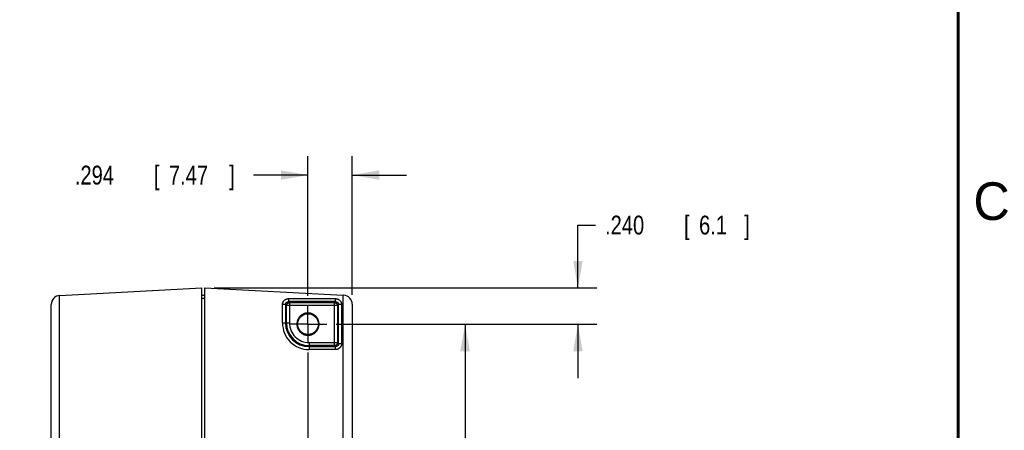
# Model space of a CAD drawing. Header units: inches. Extents: x 0 to 34, y 0 to 22.
# Tile 77 of 78: x 27.3 to 33.8, y 12.2 to 15. Entities that reach past the tile are written whole.
import ezdxf

# ---------------------------------------------------------------- set-up
doc = ezdxf.new("R2010")
doc.units = ezdxf.units.IN
doc.header["$LTSCALE"] = 1.87
doc.header["$MEASUREMENT"] = 0
doc.linetypes.add('CENTER', pattern=[0.6, 0.375, -0.075, 0.075, -0.075])
doc.layers.get('0').update_dxf_attribs({"linetype": 'CONTINUOUS'})
doc.layers.add('DEFAULT_1', color=7, linetype='CENTER')
doc.layers.add('DIMENSIONS', color=7, linetype='CONTINUOUS')
doc.styles.get("Standard").update_dxf_attribs({"font": 'txt', "width": 0.8})
doc.dimstyles.new('DIMSTYLE_1', dxfattribs={"dimtxt": 0.125, "dimasz": 0.18, "dimexe": 0.18, "dimexo": 0.0625, "dimgap": 0.09, "dimtad": 0, "dimtih": 1, "dimtoh": 1, "dimdec": 3, "dimzin": 4, "dimdsep": 46, "dimtxsty": 'STANDARD', "dimblk": '_FILLED', "dimblk1": '_FILLED', "dimblk2": '_FILLED', "dimcen": 0.09, "dimadec": 0, "dimazin": 0, "dimtp": 0.01, "dimtm": 0.01, "dimtfac": 1, "dimtdec": 3, "dimtofl": 0, "dimtmove": 0, "dimatfit": 3, "dimldrblk": '_FILLED', "dimfxl": 1, "dimtolj": 1, "dimtzin": 4, "dimarcsym": 0})

# ---------------------------------------------------------------- blocks, each defined once
blk = doc.blocks.new('_FILLED')
at = {"color": 0, "linetype": 'BYBLOCK'}
blk.add_solid([(0, 0), (-1, 0.174), (-1, -0.174)], dxfattribs=at)
blk = doc.blocks.new('*D3')
at = {"layer": 'DIMENSIONS', "color": 2, "linetype": 'CONTINUOUS'}
for p, q in [((29.1783, 13.1225), (29.1783, 14.0499)), ((29.4723, 13.1291), (29.4723, 14.0499)), ((29.1783, 13.9249), (28.8165, 13.9249)), ((29.4723, 13.9249), (29.8323, 13.9249))]:
    blk.add_line(p, q, dxfattribs=at)
at = {"layer": 'DIMENSIONS', "color": 2, "linetype": 'CONTINUOUS', "xscale": 0.18, "yscale": 0.18, "zscale": 0.18}
blk.add_blockref('_FILLED', (29.1783, 13.9249), dxfattribs=at)
at = {"layer": 'DIMENSIONS', "color": 2, "linetype": 'CONTINUOUS', "xscale": 0.18, "yscale": 0.18, "zscale": 0.18, "rotation": 180}
blk.add_blockref('_FILLED', (29.4723, 13.9249), dxfattribs=at)
at = {"layer": 'DIMENSIONS', "color": 2, "linetype": 'CONTINUOUS', "width": 0.8}
for s, p in [('.294', (27.629, 13.8624)), ('[', (28.154, 13.8624)), ('7.47', (28.254, 13.8624)), (']', (28.654, 13.8624))]:
    blk.add_text(s, height=0.125, dxfattribs=at).set_placement(p)
blk = doc.blocks.new('*D4')
at = {"layer": 'DIMENSIONS', "color": 2, "linetype": 'CONTINUOUS'}
for p, q in [((30.9723, 13.1749), (30.9723, 13.593)), ((30.9723, 13.593), (31.0898, 13.593)), ((28.5548, 13.1749), (31.0973, 13.1749)), ((29.3659, 12.9349), (31.0973, 12.9349)), ((30.9723, 12.9349), (30.9723, 12.5749))]:
    blk.add_line(p, q, dxfattribs=at)
at = {"layer": 'DIMENSIONS', "color": 2, "linetype": 'CONTINUOUS', "xscale": 0.18, "yscale": 0.18, "zscale": 0.18}
for p, rotation in [((30.9723, 13.1749), 270), ((30.9723, 12.9349), 90)]:
    blk.add_blockref('_FILLED', p, dxfattribs=dict(at, rotation=rotation))
at = {"layer": 'DIMENSIONS', "color": 2, "linetype": 'CONTINUOUS', "width": 0.8}
for s, p in [('.240', (31.1523, 13.5305)), ('[', (31.6773, 13.5305)), ('6.1', (31.7773, 13.5305)), (']', (32.0773, 13.5305))]:
    blk.add_text(s, height=0.125, dxfattribs=at).set_placement(p)
blk = doc.blocks.new('*D5')
at = {"layer": 'DIMENSIONS', "color": 2, "linetype": 'CONTINUOUS'}
for p, q in [((29.1783, 12.7473), (29.1783, 7.2999)), ((27.6226, 8.2276), (27.6226, 7.2999)), ((27.6226, 7.4249), (27.2626, 7.4249)), ((29.1783, 7.4249), (29.5383, 7.4249))]:
    blk.add_line(p, q, dxfattribs=at)
at = {"layer": 'DIMENSIONS', "color": 2, "linetype": 'CONTINUOUS', "xscale": 0.18, "yscale": 0.18, "zscale": 0.18}
blk.add_blockref('_FILLED', (27.6226, 7.4249), dxfattribs=at)
at = {"layer": 'DIMENSIONS', "color": 2, "linetype": 'CONTINUOUS', "xscale": 0.18, "yscale": 0.18, "zscale": 0.18, "rotation": 180}
blk.add_blockref('_FILLED', (29.1783, 7.4249), dxfattribs=at)
at = {"layer": 'DIMENSIONS', "color": 2, "linetype": 'CONTINUOUS', "width": 0.8}
for s, p in [('1.556', (27.7379, 7.3624)), ('[', (28.3629, 7.3624)), ('39.52', (28.4629, 7.3624)), (']', (28.9629, 7.3624))]:
    blk.add_text(s, height=0.125, dxfattribs=at).set_placement(p)
blk = doc.blocks.new('*D6')
at = {"layer": 'DIMENSIONS', "color": 2, "linetype": 'CONTINUOUS'}
for p, q in [((29.3659, 12.9349), (30.3473, 12.9349)), ((30.2223, 12.9349), (30.2223, 10.7256)), ((30.2223, 8.4152), (30.2223, 10.4756)), ((27.8102, 8.4152), (30.3473, 8.4152))]:
    blk.add_line(p, q, dxfattribs=at)
at = {"layer": 'DIMENSIONS', "color": 2, "linetype": 'CONTINUOUS', "xscale": 0.18, "yscale": 0.18, "zscale": 0.18}
for p, rotation in [((30.2223, 12.9349), 90), ((30.2223, 8.4152), 270)]:
    blk.add_blockref('_FILLED', p, dxfattribs=dict(at, rotation=rotation))
at = {"layer": 'DIMENSIONS', "color": 2, "linetype": 'CONTINUOUS', "width": 0.8}
for s, p in [('[', (30.1848, 10.5381)), (']', (30.7848, 10.5381)), ('4.520', (29.5598, 10.5381)), ('114.8', (30.2848, 10.5381))]:
    blk.add_text(s, height=0.125, dxfattribs=at).set_placement(p)

msp = doc.modelspace()

# ---------------------------------------------------------------- linework, layer by layer
at = {"color": 7, "linetype": 'CONTINUOUS'}
for p, q in [((27.5292, 13.1254), (28.4723, 13.1749)), ((28.4723, 12.0712), (28.4723, 13.1749)), ((28.4923, 12.0849), (28.4923, 13.1749)), ((28.4923, 13.1749), (29.4121, 13.1266)), ((27.5239, 13.1249), (27.5239, 8.2083)), ((28.4923, 13.1259), (28.4723, 13.1256)), ((28.4923, 13.1059), (28.4723, 13.1056)), ((29.049, 13.1042), (29.049, 13.0842)), ((29.049, 13.1042), (29.3616, 13.1042)), ((29.3616, 13.0842), (29.3616, 13.1042)), ((29.4121, 8.2077), (29.4121, 13.1266)), ((29.4123, 8.2077), (29.4123, 13.1266)), ((29.4123, 13.1266), (29.415, 13.1266)), ((27.4723, 8.2677), (27.4723, 13.0655)), ((29.009, 12.9424), (29.009, 13.0642)), ((29.029, 13.0642), (29.009, 13.0642)), ((29.029, 13.0642), (29.029, 12.9424)), ((29.029, 13.0642), (29.0357, 13.0575)), ((29.0357, 12.9424), (29.0357, 13.0575)), ((29.3749, 13.0575), (29.0357, 13.0575)), ((29.0557, 13.0775), (29.049, 13.0842)), ((29.3616, 13.0842), (29.049, 13.0842)), ((29.0557, 13.0775), (29.0557, 12.9424)), ((29.0557, 13.0775), (29.355, 13.0775)), ((29.3616, 13.0842), (29.355, 13.0775)), ((29.355, 12.7922), (29.355, 13.0775)), ((29.3749, 13.0575), (29.3816, 13.0642)), ((29.3749, 13.0575), (29.3749, 12.8122)), ((29.3816, 12.8055), (29.3816, 13.0642)), ((29.4016, 13.0642), (29.3816, 13.0642)), ((29.4016, 13.0642), (29.4016, 12.8055)), ((29.4723, 13.0666), (29.4723, 8.2677)), ((29.009, 12.9424), (29.0557, 12.9424)), ((29.1858, 12.8122), (29.1858, 12.7655)), ((29.1858, 12.8122), (29.3749, 12.8122)), ((29.355, 12.7922), (29.1858, 12.7922)), ((29.1858, 12.7855), (29.3616, 12.7855)), ((29.3616, 12.7655), (29.1858, 12.7655)), ((29.355, 12.7922), (29.3616, 12.7855)), ((29.3616, 12.7655), (29.3616, 12.7855)), ((29.3816, 12.8055), (29.3749, 12.8122)), ((29.3816, 12.8055), (29.4016, 12.8055))]:
    msp.add_line(p, q, dxfattribs=at)
at = {"color": 7, "linetype": 'CONTINUOUS', "const_width": 0.02}
msp.add_lwpolyline([(33.5, 0.5), (33.5, 21.5)], dxfattribs=at)
at = {"color": 7, "linetype": 'CONTINUOUS'}
msp.add_circle((29.1783, 12.9349), 0.069, dxfattribs=at)
for centre, radius, start, end in [((27.5323, 13.0655), 0.06, 93, 180), ((29.4123, 13.0666), 0.06, 0, 87), ((29.1858, 12.9424), 0.1768, 179.99954, 270.00046), ((29.1858, 12.9424), 0.1568, 180, 270), ((29.1858, 12.9424), 0.1501, 180, 270), ((29.1858, 12.9424), 0.1302, 179.99989, 270.00011)]:
    msp.add_arc(centre, radius, start, end, dxfattribs=at)
for points, knots in [([(27.5243, 13.1249), (27.5243, 12.6247), (27.5243, 11.6202), (27.5243, 10.1074), (27.5243, 9.0948), (27.5243, 8.5864)], [0, 0, 0, 0, 0.330658, 0.663992, 1, 1, 1, 1]), ([(29.009, 13.0642), (29.009, 13.0651), (29.0091, 13.067), (29.0094, 13.0699), (29.0099, 13.0727), (29.0106, 13.0755), (29.0115, 13.0782), (29.0126, 13.0808), (29.0138, 13.0834), (29.0153, 13.0858), (29.0169, 13.0882), (29.0187, 13.0904), (29.0207, 13.0925), (29.0228, 13.0944), (29.025, 13.0962), (29.0273, 13.0979), (29.0298, 13.0993), (29.0324, 13.1006), (29.035, 13.1017), (29.0377, 13.1026), (29.0405, 13.1033), (29.0433, 13.1038), (29.0461, 13.1041), (29.048, 13.1042), (29.049, 13.1042)], [0, 0, 0, 0, 0.045292, 0.090723, 0.13624, 0.181767, 0.227237, 0.272658, 0.318101, 0.363589, 0.409084, 0.454559, 0.500022, 0.545485, 0.590968, 0.636485, 0.682006, 0.727484, 0.772927, 0.818388, 0.863874, 0.909337, 0.954724, 1, 1, 1, 1]), ([(29.3616, 13.1042), (29.3626, 13.1042), (29.3645, 13.1041), (29.3673, 13.1038), (29.3701, 13.1033), (29.3729, 13.1026), (29.3756, 13.1017), (29.3783, 13.1006), (29.3808, 13.0993), (29.3833, 13.0979), (29.3856, 13.0962), (29.3878, 13.0944), (29.3899, 13.0925), (29.3919, 13.0904), (29.3937, 13.0882), (29.3953, 13.0858), (29.3968, 13.0834), (29.398, 13.0808), (29.3991, 13.0782), (29.4, 13.0755), (29.4007, 13.0727), (29.4012, 13.0699), (29.4016, 13.067), (29.4016, 13.0651), (29.4016, 13.0642)], [0, 0, 0, 0, 0.045293, 0.090724, 0.136241, 0.181768, 0.227237, 0.272659, 0.318101, 0.363589, 0.409084, 0.454559, 0.500022, 0.545485, 0.590968, 0.636485, 0.682006, 0.727483, 0.772927, 0.818387, 0.863873, 0.909336, 0.954723, 1, 1, 1, 1]), ([(29.029, 13.0642), (29.029, 13.0647), (29.029, 13.0658), (29.0292, 13.0675), (29.0296, 13.0691), (29.03, 13.0707), (29.0306, 13.0722), (29.0314, 13.0737), (29.0322, 13.0752), (29.0332, 13.0765), (29.0342, 13.0778), (29.0354, 13.0789), (29.0367, 13.08), (29.038, 13.081), (29.0394, 13.0818), (29.0409, 13.0825), (29.0425, 13.0831), (29.044, 13.0836), (29.0457, 13.0839), (29.0473, 13.0841), (29.0484, 13.0842), (29.049, 13.0842)], [0, 0, 0, 0, 0.05277, 0.1055, 0.158192, 0.210848, 0.263471, 0.316063, 0.368633, 0.421187, 0.473732, 0.526275, 0.578821, 0.631375, 0.683945, 0.736537, 0.789159, 0.841815, 0.894507, 0.947234, 1, 1, 1, 1]), ([(29.0357, 13.0575), (29.0357, 13.0581), (29.0357, 13.0592), (29.0359, 13.0608), (29.0363, 13.0624), (29.0367, 13.064), (29.0373, 13.0655), (29.0381, 13.067), (29.0389, 13.0684), (29.0399, 13.0698), (29.0409, 13.0711), (29.0421, 13.0722), (29.0434, 13.0733), (29.0447, 13.0743), (29.0461, 13.0751), (29.0476, 13.0758), (29.0492, 13.0764), (29.0507, 13.0769), (29.0524, 13.0772), (29.054, 13.0774), (29.0551, 13.0775), (29.0557, 13.0775)], [0, 0, 0, 0, 0.052614, 0.105233, 0.157857, 0.210486, 0.263118, 0.315755, 0.368394, 0.421036, 0.473678, 0.526322, 0.578964, 0.631606, 0.684245, 0.736882, 0.789514, 0.842143, 0.894767, 0.947386, 1, 1, 1, 1]), ([(29.355, 13.0775), (29.3555, 13.0775), (29.3566, 13.0774), (29.3583, 13.0772), (29.3599, 13.0769), (29.3615, 13.0764), (29.363, 13.0758), (29.3645, 13.0751), (29.3659, 13.0743), (29.3672, 13.0733), (29.3685, 13.0722), (29.3697, 13.0711), (29.3707, 13.0698), (29.3717, 13.0684), (29.3726, 13.067), (29.3733, 13.0655), (29.3739, 13.064), (29.3744, 13.0624), (29.3747, 13.0608), (29.3749, 13.0592), (29.3749, 13.0581), (29.3749, 13.0575)], [0, 0, 0, 0, 0.052614, 0.105233, 0.157857, 0.210486, 0.263118, 0.315755, 0.368394, 0.421036, 0.473678, 0.526322, 0.578964, 0.631606, 0.684245, 0.736882, 0.789514, 0.842143, 0.894767, 0.947386, 1, 1, 1, 1]), ([(29.3616, 13.0842), (29.3622, 13.0842), (29.3633, 13.0841), (29.3649, 13.0839), (29.3666, 13.0836), (29.3682, 13.0831), (29.3697, 13.0825), (29.3712, 13.0818), (29.3726, 13.081), (29.3739, 13.08), (29.3752, 13.0789), (29.3764, 13.0778), (29.3774, 13.0765), (29.3784, 13.0752), (29.3792, 13.0737), (29.38, 13.0722), (29.3806, 13.0707), (29.381, 13.0691), (29.3814, 13.0675), (29.3816, 13.0658), (29.3816, 13.0647), (29.3816, 13.0642)], [0, 0, 0, 0, 0.05277, 0.1055, 0.158192, 0.210848, 0.263471, 0.316063, 0.368633, 0.421187, 0.473732, 0.526275, 0.578821, 0.631375, 0.683945, 0.736537, 0.789159, 0.841815, 0.894507, 0.947234, 1, 1, 1, 1]), ([(29.252, 12.9349), (29.252, 12.9363), (29.2519, 12.9393), (29.2515, 12.9438), (29.2508, 12.9482), (29.2499, 12.9526), (29.2486, 12.957), (29.2471, 12.9613), (29.2453, 12.9656), (29.2433, 12.9696), (29.241, 12.9736), (29.2385, 12.9774), (29.2358, 12.981), (29.2329, 12.9845), (29.2297, 12.9877), (29.2263, 12.9908), (29.2228, 12.9937), (29.2191, 12.9963), (29.2152, 12.9987), (29.2112, 13.0009), (29.2071, 13.0028), (29.2028, 13.0044), (29.1985, 13.0058), (29.1941, 13.0069), (29.1896, 13.0077), (29.1851, 13.0083), (29.1806, 13.0086), (29.176, 13.0086), (29.1715, 13.0083), (29.167, 13.0077), (29.1625, 13.0069), (29.1581, 13.0058), (29.1537, 13.0044), (29.1495, 13.0028), (29.1454, 13.0009), (29.1413, 12.9987), (29.1375, 12.9963), (29.1338, 12.9937), (29.1302, 12.9908), (29.1269, 12.9877), (29.1237, 12.9845), (29.1208, 12.981), (29.118, 12.9774), (29.1155, 12.9736), (29.1133, 12.9696), (29.1112, 12.9655), (29.1095, 12.9613), (29.1079, 12.957), (29.1067, 12.9526), (29.1057, 12.9482), (29.1051, 12.9438), (29.1047, 12.9393), (29.1046, 12.9363), (29.1046, 12.9349)], [0, 0, 0, 0, 0.019152, 0.038478, 0.057949, 0.077534, 0.0972, 0.116916, 0.136644, 0.156348, 0.176008, 0.195638, 0.215255, 0.23487, 0.254494, 0.27413, 0.293774, 0.313421, 0.333068, 0.352712, 0.372353, 0.391992, 0.411631, 0.43127, 0.45091, 0.470551, 0.490191, 0.509831, 0.529472, 0.549112, 0.568752, 0.588391, 0.60803, 0.627669, 0.647311, 0.666955, 0.686602, 0.706248, 0.725892, 0.745527, 0.765148, 0.784762, 0.804379, 0.824009, 0.843672, 0.863378, 0.883108, 0.902822, 0.922487, 0.942068, 0.961535, 0.980855, 1, 1, 1, 1]), ([(29.1093, 12.9349), (29.1093, 12.9349), (29.109, 12.9349), (29.1084, 12.9349), (29.1074, 12.9349), (29.1065, 12.9349), (29.1056, 12.9349), (29.1049, 12.9349), (29.1046, 12.9349)], [0, 0, 0, 0, 0.017571, 0.202712, 0.395369, 0.593723, 0.795903, 1, 1, 1, 1]), ([(29.1046, 12.9349), (29.1046, 12.9334), (29.1047, 12.9304), (29.1051, 12.9259), (29.1057, 12.9215), (29.1067, 12.9171), (29.1079, 12.9127), (29.1095, 12.9084), (29.1112, 12.9042), (29.1133, 12.9001), (29.1155, 12.8961), (29.118, 12.8923), (29.1208, 12.8887), (29.1237, 12.8852), (29.1269, 12.882), (29.1302, 12.8789), (29.1338, 12.876), (29.1375, 12.8734), (29.1414, 12.871), (29.1454, 12.8688), (29.1495, 12.8669), (29.1537, 12.8653), (29.1581, 12.8639), (29.1625, 12.8628), (29.167, 12.862), (29.1715, 12.8614), (29.176, 12.8611), (29.1806, 12.8611), (29.1851, 12.8614), (29.1896, 12.862), (29.1941, 12.8628), (29.1985, 12.8639), (29.2028, 12.8653), (29.2071, 12.8669), (29.2112, 12.8689), (29.2152, 12.871), (29.2191, 12.8734), (29.2228, 12.876), (29.2263, 12.8789), (29.2297, 12.882), (29.2329, 12.8852), (29.2358, 12.8887), (29.2385, 12.8923), (29.2411, 12.8961), (29.2433, 12.9001), (29.2453, 12.9042), (29.2471, 12.9084), (29.2486, 12.9127), (29.2499, 12.9171), (29.2508, 12.9215), (29.2515, 12.926), (29.2519, 12.9304), (29.252, 12.9334), (29.252, 12.9349)], [0, 0, 0, 0, 0.019152, 0.038478, 0.057949, 0.077534, 0.0972, 0.116916, 0.136644, 0.156348, 0.176008, 0.195638, 0.215255, 0.23487, 0.254494, 0.27413, 0.293774, 0.313421, 0.333068, 0.352712, 0.372353, 0.391992, 0.411631, 0.43127, 0.45091, 0.470551, 0.490191, 0.509831, 0.529472, 0.549112, 0.568752, 0.588391, 0.60803, 0.627669, 0.647311, 0.666955, 0.686602, 0.706248, 0.725892, 0.745527, 0.765148, 0.784762, 0.804379, 0.824009, 0.843672, 0.863378, 0.883108, 0.902822, 0.922487, 0.942068, 0.961535, 0.980855, 1, 1, 1, 1]), ([(29.2473, 12.9349), (29.2473, 12.9349), (29.2476, 12.9349), (29.2482, 12.9349), (29.2491, 12.9349), (29.2501, 12.9349), (29.251, 12.9349), (29.2517, 12.9349), (29.252, 12.9349)], [0, 0, 0, 0, 0.009461, 0.19613, 0.390377, 0.590369, 0.794218, 1, 1, 1, 1]), ([(29.3749, 12.8122), (29.3749, 12.8116), (29.3749, 12.8105), (29.3747, 12.8089), (29.3744, 12.8073), (29.3739, 12.8057), (29.3733, 12.8042), (29.3726, 12.8027), (29.3717, 12.8013), (29.3707, 12.7999), (29.3697, 12.7987), (29.3685, 12.7975), (29.3672, 12.7964), (29.3659, 12.7955), (29.3645, 12.7946), (29.363, 12.7939), (29.3615, 12.7933), (29.3599, 12.7928), (29.3583, 12.7925), (29.3566, 12.7923), (29.3555, 12.7922), (29.355, 12.7922)], [0, 0, 0, 0, 0.052614, 0.105233, 0.157857, 0.210486, 0.263118, 0.315755, 0.368394, 0.421036, 0.473678, 0.526322, 0.578964, 0.631606, 0.684245, 0.736882, 0.789514, 0.842143, 0.894767, 0.947386, 1, 1, 1, 1]), ([(29.4016, 12.8055), (29.4016, 12.8046), (29.4016, 12.8027), (29.4012, 12.7998), (29.4007, 12.797), (29.4, 12.7942), (29.3991, 12.7915), (29.398, 12.7889), (29.3968, 12.7863), (29.3953, 12.7839), (29.3937, 12.7815), (29.3919, 12.7793), (29.3899, 12.7772), (29.3878, 12.7753), (29.3856, 12.7735), (29.3833, 12.7719), (29.3808, 12.7704), (29.3783, 12.7691), (29.3756, 12.768), (29.3729, 12.7671), (29.3701, 12.7664), (29.3673, 12.7659), (29.3645, 12.7656), (29.3626, 12.7655), (29.3616, 12.7655)], [0, 0, 0, 0, 0.045293, 0.090719, 0.136233, 0.181759, 0.227231, 0.272656, 0.318099, 0.363584, 0.409077, 0.454553, 0.500018, 0.545482, 0.590965, 0.63648, 0.681999, 0.727478, 0.772925, 0.818386, 0.86387, 0.90933, 0.954715, 1, 1, 1, 1]), ([(29.3816, 12.8055), (29.3816, 12.805), (29.3816, 12.8039), (29.3814, 12.8022), (29.381, 12.8006), (29.3806, 12.799), (29.38, 12.7975), (29.3792, 12.796), (29.3784, 12.7946), (29.3774, 12.7932), (29.3764, 12.792), (29.3752, 12.7908), (29.3739, 12.7897), (29.3726, 12.7888), (29.3712, 12.7879), (29.3697, 12.7872), (29.3682, 12.7866), (29.3666, 12.7861), (29.3649, 12.7858), (29.3633, 12.7856), (29.3622, 12.7855), (29.3616, 12.7855)], [0, 0, 0, 0, 0.05277, 0.1055, 0.158192, 0.210848, 0.263471, 0.316063, 0.368633, 0.421187, 0.473732, 0.526275, 0.578821, 0.631375, 0.683945, 0.736537, 0.789159, 0.841815, 0.894507, 0.947234, 1, 1, 1, 1])]:
    msp.add_open_spline(points, degree=3, knots=knots, dxfattribs=at)
at = {"layer": 'DEFAULT_1', "color": 7, "linetype": 'CENTER'}
for q in [(29.1783, 13.06), (29.0532, 12.9349), (29.1783, 12.8098), (29.3034, 12.9349)]:
    msp.add_line((29.1783, 12.9349), q, dxfattribs=at)

# ---------------------------------------------------------------- texts
at = {"color": 2, "linetype": 'CONTINUOUS'}
msp.add_text('C', height=0.25, dxfattribs=at).set_placement((33.6004, 13.6267))

# ---------------------------------------------------------------- dimensions: what is measured, and where the dimension line sits
at = {"layer": 'DIMENSIONS', "color": 2, "linetype": 'CONTINUOUS'}
dim = msp.add_linear_dim(base=(29.4723, 13.9249), p1=(29.1783, 13.1225), p2=(29.4723, 13.1291), dimstyle='DIMSTYLE_1', dxfattribs=at)
dim.commit()
dim.dimension.update_dxf_attribs({"geometry": '*D3', "text_midpoint": (28.1915, 13.9249), "dimtype": 160})
for base, p1, p2, angle, picture, middle in [((30.9723, 13.1749), (29.3659, 12.9349), (28.5548, 13.1749), 90, '*D4', (31.6648, 13.593)), ((30.2223, 12.9349), (27.8102, 8.4152), (29.3659, 12.9349), 90, '*D6', (30.2223, 10.6006)), ((27.6226, 7.4249), (29.1783, 12.7473), (27.6226, 8.2276), 180, '*D5', (28.4004, 7.4249))]:
    dim = msp.add_linear_dim(base=base, p1=p1, p2=p2, angle=angle, dimstyle='DIMSTYLE_1', dxfattribs=at)
    dim.commit()
    dim.dimension.update_dxf_attribs({"geometry": picture, "text_midpoint": middle, "dimtype": 160})

doc.saveas('drawing.dxf')
